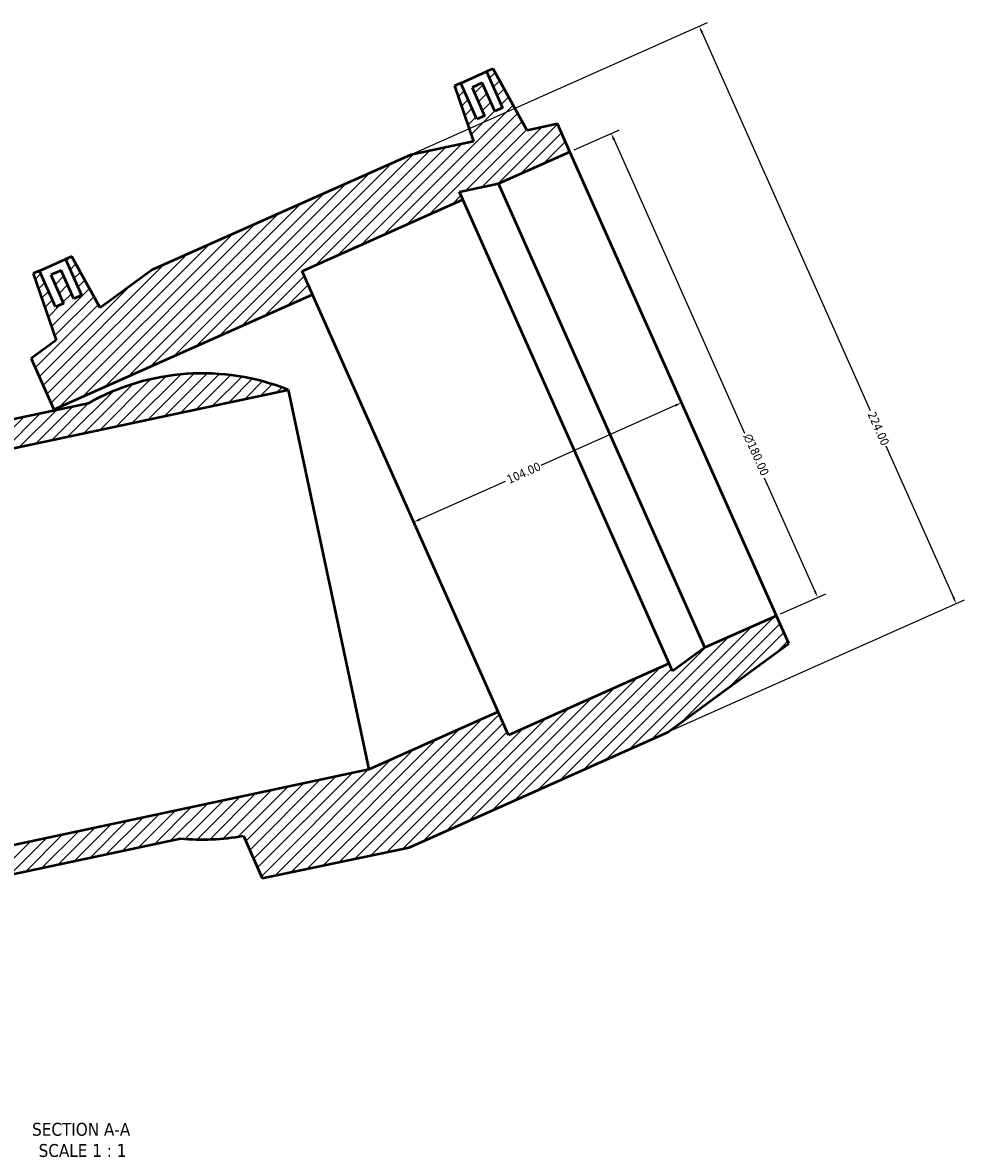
# Model space of a CAD drawing. Header units: millimetres. Extents: x -119 to 1637, y -786 to 1140.
# Tile 3 of 7: x 601 to 935, y -786 to -385. Entities that reach past the tile are written whole.
import ezdxf

# ---------------------------------------------------------------- set-up
doc = ezdxf.new("R2010")
doc.units = ezdxf.units.MM
for name, color, linetype, lineweight in [('Dimension (ANSI)', 7, 'Continuous', 25), ('Hatch (ANSI)', 7, 'Continuous', 18), ('Symbol (ANSI)', 7, 'Continuous', 25), ('Visible (ANSI)', 7, 'Continuous', 50)]:
    doc.layers.add(name, color=color, linetype=linetype, lineweight=lineweight)
doc.styles.add('Label Text (ANSI)', font='tahoma.ttf')
doc.styles.add('Note Text (ANSI)', font='tahoma.ttf')
doc.dimstyles.new('Default - mm (ANSI)', dxfattribs={"dimtxt": 3.048, "dimasz": 2.5, "dimexe": 3.175, "dimexo": 1.6002, "dimgap": 0.8, "dimtad": 0, "dimtoh": 1, "dimrnd": 1e-08, "dimzin": 4, "dimdsep": 46, "dimtxsty": 'Note Text (ANSI)', "dimcen": 0.09, "dimdle": 10, "dimclrd": 256, "dimclre": 256, "dimclrt": 256, "dimadec": 1, "dimazin": 1, "dimtfac": 1, "dimtofl": 0, "dimtmove": 0, "dimatfit": 3, "dimfxl": 1, "dimtolj": 1, "dimtzin": 4, "dimlwd": -1, "dimlwe": -1, "dimarcsym": 0})

# ---------------------------------------------------------------- blocks, each defined once
blk = doc.blocks.new('*D7')
at = {"layer": 'Defpoints', "color": 0, "transparency": 16777216}
for p in [(832.09, -513.29), (737.08, -555.59), (740.07, -562.31)]:
    blk.add_point(p, dxfattribs=at)
at = {"layer": 'Dimension (ANSI)', "transparency": 16777216}
for p, q in [((832.8, -521.03), (785.15, -542.24)), ((742.36, -561.3), (772.65, -547.81))]:
    blk.add_line(p, q, dxfattribs=at)
for points in [[(832.63, -520.65), (832.97, -521.41), (835.08, -520.01)], [(742.19, -560.91), (742.53, -561.68), (740.07, -562.31)]]:
    blk.add_solid(points, dxfattribs=at)
at = {"layer": 'Dimension (ANSI)', "color": 230, "true_color": 0xff0080, "transparency": 16777216, "insert": (772.74, -546.03), "char_height": 3.048, "attachment_point": 1, "rotation": 24, "style": 'Note Text (ANSI)'}
blk.add_mtext('\\A1;104.00', dxfattribs=at)
blk = doc.blocks.new('*D11')
at = {"layer": 'Defpoints', "color": 0, "transparency": 16777216}
for p in [(795.49, -431.07), (883.32, -589.01), (868.7, -595.51)]:
    blk.add_point(p, dxfattribs=at)
at = {"layer": 'Dimension (ANSI)', "transparency": 16777216}
for p, q in [((796.95, -430.42), (813, -423.28)), ((811.12, -426.85), (857.4, -530.8)), ((882.3, -586.72), (864.49, -546.72)), ((870.16, -594.86), (886.22, -587.71))]:
    blk.add_line(p, q, dxfattribs=at)
for points in [[(811.5, -426.68), (810.74, -427.02), (810.1, -424.57)], [(882.68, -586.55), (881.92, -586.89), (883.32, -589.01)]]:
    blk.add_solid(points, dxfattribs=at)
at = {"layer": 'Dimension (ANSI)', "color": 230, "true_color": 0xff0080, "transparency": 16777216, "insert": (859.82, -530.59), "char_height": 3.048, "attachment_point": 1, "rotation": 294, "style": 'Note Text (ANSI)'}
blk.add_mtext('\\A1;\\fAIGDT|b0|i0;\\H3.0480;\\ln\\fTahoma|b0|i0;\\H3.0480;180.00', dxfattribs=at)
blk = doc.blocks.new('*D12')
at = {"layer": 'Defpoints', "color": 0, "transparency": 16777216}
for p in [(739.03, -432.13), (932.46, -591.21), (830.14, -636.76)]:
    blk.add_point(p, dxfattribs=at)
at = {"layer": 'Dimension (ANSI)', "transparency": 16777216}
for p, q in [((740.5, -431.48), (844.25, -385.28)), ((842.37, -388.86), (901.97, -522.73)), ((931.44, -588.92), (907.63, -535.44)), ((831.6, -636.11), (935.36, -589.92))]:
    blk.add_line(p, q, dxfattribs=at)
for points in [[(842.75, -388.69), (841.99, -389.03), (841.35, -386.57)], [(931.82, -588.75), (931.06, -589.09), (932.46, -591.21)]]:
    blk.add_solid(points, dxfattribs=at)
at = {"layer": 'Dimension (ANSI)', "color": 230, "true_color": 0xff0080, "transparency": 16777216, "insert": (903.75, -522.81), "char_height": 3.048, "attachment_point": 1, "rotation": 294, "style": 'Note Text (ANSI)'}
blk.add_mtext('\\A1;224.00', dxfattribs=at)

msp = doc.modelspace()

# ---------------------------------------------------------------- hatches: boundary and pattern name
at = {"layer": 'Hatch (ANSI)'}
h = msp.add_hatch(dxfattribs=at)
h.set_pattern_fill('ANSI31', color=256, scale=25.4, style=0)
h.set_pattern_definition([(45, (0, 0), (-2.245064, 2.245064), [])])
edge = h.paths.add_edge_path()
edge.add_ellipse((557.878, -615.026), major_axis=(7.736, 82.238), ratio=1, start_angle=0, end_angle=50.98312)
edge.add_line((498.852, -557.243), (695.564, -515.431))
edge.add_ellipse((665.143, -592.226), major_axis=(30.42, 76.796), ratio=1, start_angle=0, end_angle=50.98312)
edge.add_line((624.627, -520.244), (565.614, -532.788))
h.paths.add_polyline_path([(525.658, -498.822), (425.258, -498.822), (403.017, -503.612), (401.198, -482.822), (398.698, -482.822), (398.698, -496.822), (395.698, -496.822), (395.698, -485.822), (391.698, -485.822), (391.698, -496.822), (388.698, -496.822), (388.698, -482.822), (386.198, -482.822), (384.021, -507.704), (373.258, -510.022), (373.258, -520.822), (400.991, -520.822), (414.858, -517.875), (414.858, -520.822), (477.258, -520.822), (477.258, -529.822), (577.658, -529.822), (577.658, -510.022), (566.895, -507.704), (564.718, -482.822), (562.218, -482.822), (562.218, -496.822), (559.218, -496.822), (559.218, -485.822), (555.218, -485.822), (555.218, -496.822), (552.218, -496.822), (552.218, -482.822), (549.718, -482.822), (547.899, -503.612)])
h.paths.add_polyline_path([(739.033, -432.127), (647.313, -472.963), (628.944, -486.386), (618.826, -468.133), (616.542, -469.15), (622.236, -481.939), (619.496, -483.159), (615.021, -473.11), (611.367, -474.737), (615.841, -484.786), (613.101, -486.007), (607.406, -473.217), (605.123, -474.234), (613.254, -497.85), (604.365, -504.345), (612.418, -522.434), (704.138, -481.597), (700.477, -473.375), (757.483, -447.995), (756.284, -445.302), (770.15, -442.355), (795.486, -431.075), (791.093, -421.208), (780.318, -423.468), (768.209, -401.623), (765.925, -402.64), (771.619, -415.43), (768.879, -416.65), (764.404, -406.601), (760.75, -408.228), (765.224, -418.277), (762.484, -419.497), (756.789, -406.707), (754.506, -407.724), (761.3, -427.457)])
edge = h.paths.add_edge_path()
edge.add_line((738.422, -677.598), (830.142, -636.761))
edge.add_line((830.142, -636.761), (873.091, -605.379))
edge.add_line((873.091, -605.379), (868.699, -595.513))
edge.add_line((868.699, -595.513), (843.363, -606.793))
edge.add_line((843.363, -606.793), (831.894, -615.126))
edge.add_line((831.894, -615.126), (830.695, -612.433))
edge.add_line((830.695, -612.433), (773.69, -637.814))
edge.add_line((773.69, -637.814), (770.029, -629.592))
edge.add_line((770.029, -629.592), (724.169, -650.01))
edge.add_line((724.169, -650.01), (527.458, -691.822))
edge.add_line((527.458, -691.822), (477.258, -691.822))
edge.add_line((477.258, -691.822), (477.258, -700.822))
edge.add_line((477.258, -700.822), (414.858, -700.822))
edge.add_line((414.858, -700.822), (414.858, -703.77))
edge.add_line((414.858, -703.77), (400.991, -700.822))
edge.add_line((400.991, -700.822), (373.258, -700.822))
edge.add_line((373.258, -700.822), (373.258, -711.622))
edge.add_line((373.258, -711.622), (425.258, -722.822))
edge.add_line((425.258, -722.822), (525.658, -722.822))
edge.add_line((525.658, -722.822), (577.658, -711.622))
edge.add_line((577.658, -711.622), (577.658, -695.224))
edge.add_ellipse((557.878, -615.026), major_axis=(19.78, -80.198), ratio=1, start_angle=0, end_angle=15.51893)
edge.add_line((598.394, -687.008), (657.408, -674.465))
edge.add_ellipse((665.143, -592.226), major_axis=(-7.736, -82.238), ratio=1, start_angle=0, end_angle=15.51893)
edge.add_line((679.693, -673.536), (686.363, -688.516))
edge.add_line((686.363, -688.516), (738.422, -677.598))

# ---------------------------------------------------------------- linework, layer by layer
at = {"layer": 'Visible (ANSI)'}
for p, q in [((756.789, -406.707), (765.925, -402.64)), ((768.209, -401.623), (765.925, -402.64)), ((765.925, -402.64), (771.619, -415.43)), ((780.318, -423.468), (768.209, -401.623)), ((756.789, -406.707), (754.506, -407.724)), ((754.506, -407.724), (761.3, -427.457)), ((762.484, -419.497), (756.789, -406.707)), ((764.404, -406.601), (760.75, -408.228)), ((760.75, -408.228), (765.224, -418.277)), ((768.879, -416.65), (764.404, -406.601)), ((771.619, -415.43), (768.879, -416.65)), ((765.224, -418.277), (762.484, -419.497)), ((791.093, -421.208), (780.318, -423.468)), ((795.486, -431.075), (791.093, -421.208)), ((761.3, -427.457), (739.033, -432.127)), ((739.033, -432.127), (647.313, -472.963)), ((770.15, -442.355), (795.486, -431.075)), ((868.699, -595.513), (795.486, -431.075)), ((756.284, -445.302), (770.15, -442.355)), ((843.363, -606.793), (770.15, -442.355)), ((700.477, -473.375), (757.483, -447.995)), ((757.483, -447.995), (756.284, -445.302)), ((830.695, -612.433), (757.483, -447.995)), ((618.826, -468.133), (616.542, -469.15)), ((628.944, -486.386), (618.826, -468.133)), ((607.406, -473.217), (616.542, -469.15)), ((616.542, -469.15), (622.236, -481.939)), ((607.406, -473.217), (605.123, -474.234)), ((605.123, -474.234), (613.254, -497.85)), ((613.101, -486.007), (607.406, -473.217)), ((615.021, -473.11), (611.367, -474.737)), ((611.367, -474.737), (615.841, -484.786)), ((619.496, -483.159), (615.021, -473.11)), ((647.313, -472.963), (628.944, -486.386)), ((704.138, -481.597), (700.477, -473.375)), ((612.418, -522.434), (704.138, -481.597)), ((615.841, -484.786), (613.101, -486.007)), ((622.236, -481.939), (619.496, -483.159)), ((770.029, -629.592), (704.138, -481.597)), ((613.254, -497.85), (604.365, -504.345)), ((604.365, -504.345), (612.418, -522.434)), ((498.852, -557.243), (695.564, -515.431)), ((695.564, -515.431), (724.169, -650.01)), ((624.627, -520.244), (565.614, -532.788)), ((612.583, -522.805), (612.418, -522.434)), ((868.699, -595.513), (843.363, -606.793)), ((873.091, -605.379), (868.699, -595.513)), ((830.142, -636.761), (873.091, -605.379)), ((843.363, -606.793), (831.894, -615.126)), ((830.695, -612.433), (773.69, -637.814)), ((831.894, -615.126), (830.695, -612.433)), ((770.029, -629.592), (724.169, -650.01)), ((773.69, -637.814), (770.029, -629.592)), ((738.422, -677.598), (830.142, -636.761)), ((724.169, -650.01), (527.458, -691.822)), ((598.394, -687.008), (657.408, -674.465)), ((679.693, -673.536), (686.363, -688.516)), ((686.363, -688.516), (738.422, -677.598))]:
    msp.add_line(p, q, dxfattribs=at)
for start, end in [(68.39054, 119.37366), (264.62634, 280.14527)]:
    msp.add_arc((665.143, -592.226), 82.601, start, end, dxfattribs=at)

# ---------------------------------------------------------------- texts
at = {"layer": 'Symbol (ANSI)', "char_height": 4.572, "attachment_point": 7, "style": 'Label Text (ANSI)'}
for s, insert in [('SECTION A-A', (604.75, -779.909)), ('SCALE 1 : 1', (607.07, -787.422))]:
    msp.add_mtext(s, dxfattribs=dict(at, insert=insert))

# ---------------------------------------------------------------- dimensions: what is measured, and where the dimension line sits
at = {"layer": 'Dimension (ANSI)'}
for base, p1, p2, angle, override, picture, middle in [((932.46, -591.207), (739.033, -432.127), (830.142, -636.761), 114, {"dimtoh": 0, "dimdec": 2, "dimtp": 0, "dimtm": 0, "dimtdec": 2, "dimatfit": 1}, '*D12', (904.801, -529.086)), ((740.074, -562.312), (832.092, -513.294), (737.084, -555.594), 204, {"dimtoh": 0, "dimdec": 2, "dimse1": 1, "dimse2": 1, "dimtp": 0, "dimtm": 0, "dimtdec": 2, "dimatfit": 1}, '*D7', (778.9, -545.026))]:
    dim = msp.add_linear_dim(base=base, p1=p1, p2=p2, angle=angle, dimstyle='Default - mm (ANSI)', override=override, dxfattribs=at)
    dim.commit()
    dim.dimension.update_dxf_attribs({"geometry": picture, "text_midpoint": middle, "dimtype": 160})
dim = msp.add_linear_dim(base=(883.315, -589.005), p1=(795.486, -431.075), p2=(868.699, -595.513), angle=114, text='\\fAIGDT|b0|i0;\\H3.0480;\\ln\\fTahoma|b0|i0;\\H3.0480;<>', dimstyle='Default - mm (ANSI)', override={"dimtoh": 0, "dimdec": 2, "dimtp": 0, "dimtm": 0, "dimtdec": 2, "dimatfit": 1}, dxfattribs=at)
dim.commit()
dim.dimension.update_dxf_attribs({"geometry": '*D11', "text_midpoint": (860.945, -538.76), "dimtype": 160})

doc.saveas('drawing.dxf')
